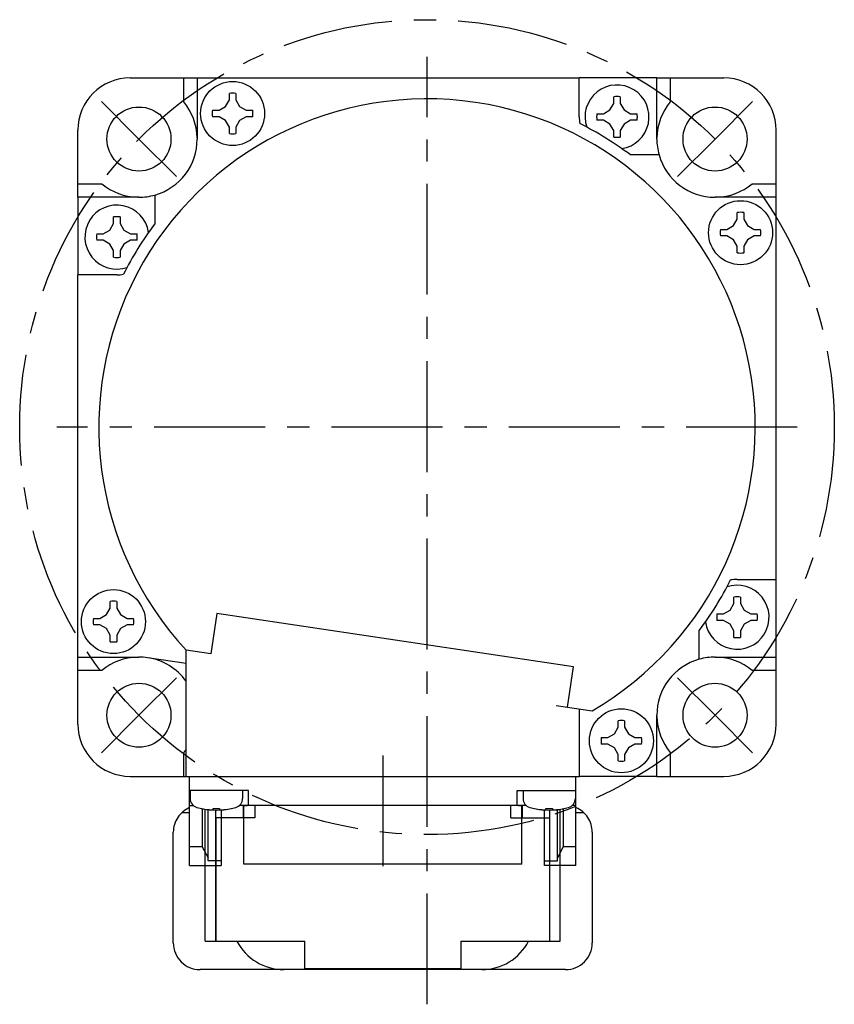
# Model space of a CAD drawing. Header units: millimetres. Extents: x 49 to 413, y 202 to 294.
# Tile 1 of 3: x 49 to 119, y 202 to 287. Entities that reach past the tile are written whole.
import ezdxf

# ---------------------------------------------------------------- set-up
doc = ezdxf.new("R2010")
doc.units = ezdxf.units.MM
doc.linetypes.add('CENTER', pattern=[50.8, 31.75, -6.35, 6.35, -6.35])
doc.linetypes.add('PHANTOM', pattern=[63.5, 31.75, -6.35, 6.35, -6.35, 6.35, -6.35])
doc.layers.add('CTR', color=2, linetype='CENTER')
doc.layers.add('PHANTOM', color=3, linetype='PHANTOM')

msp = doc.modelspace()

# ---------------------------------------------------------------- linework, layer by layer
for p, q in [((58.5, 282), (97.078, 282)), ((63.095, 279.946), (63.095, 282)), ((64.25, 282), (64.25, 276.75)), ((97.078, 278.645), (97.078, 282)), ((103.75, 282), (97.078, 282)), ((103.75, 276.75), (103.75, 282)), ((103.75, 282), (109.5, 282)), ((104.905, 282), (104.905, 279.946)), ((66.691, 279.546), (67.016, 280.11)), ((67.016, 280.11), (67.016, 280.669)), ((67.576, 280.669), (67.576, 280.11)), ((67.576, 280.11), (67.9, 279.546)), ((100.048, 279.813), (100.048, 280.372)), ((100.608, 280.372), (100.608, 279.813)), ((65.568, 279.222), (66.128, 279.222)), ((66.128, 279.222), (66.691, 279.546)), ((67.9, 279.546), (68.463, 279.222)), ((68.463, 279.222), (69.023, 279.222)), ((99.16, 278.925), (99.724, 279.25)), ((99.724, 279.25), (100.048, 279.813)), ((100.608, 279.813), (100.933, 279.25)), ((100.933, 279.25), (101.496, 278.925)), ((66.128, 278.662), (65.568, 278.662)), ((66.691, 278.337), (66.128, 278.662)), ((67.016, 277.774), (66.691, 278.337)), ((67.9, 278.337), (67.576, 277.774)), ((68.463, 278.662), (67.9, 278.337)), ((69.023, 278.662), (68.463, 278.662)), ((98.601, 278.925), (99.16, 278.925)), ((99.16, 278.365), (98.601, 278.365)), ((99.724, 278.04), (99.16, 278.365)), ((101.496, 278.365), (100.933, 278.04)), ((101.496, 278.925), (102.056, 278.925)), ((102.056, 278.365), (101.496, 278.365)), ((54, 271.75), (54, 277.5)), ((67.016, 277.214), (67.016, 277.774)), ((67.576, 277.774), (67.576, 277.214)), ((100.048, 277.477), (99.724, 278.04)), ((100.048, 276.918), (100.048, 277.477)), ((100.933, 278.04), (100.608, 277.477)), ((100.608, 277.477), (100.608, 276.918)), ((114, 238.922), (114, 277.5)), ((103.937, 275.395), (101.473, 275.395)), ((54, 272.905), (56.054, 272.905)), ((111.946, 272.905), (114, 272.905)), ((54, 271.75), (54, 265.078)), ((59.25, 271.75), (54, 271.75)), ((60.605, 271.937), (60.605, 269.473)), ((114, 271.75), (108.75, 271.75)), ((57.075, 269.496), (57.075, 270.056)), ((57.635, 270.056), (57.635, 269.496)), ((110.337, 269.309), (110.662, 269.872)), ((110.662, 269.872), (110.662, 270.432)), ((111.222, 270.432), (111.222, 269.872)), ((111.222, 269.872), (111.546, 269.309)), ((56.75, 268.933), (57.075, 269.496)), ((57.635, 269.496), (57.96, 268.933)), ((109.214, 268.984), (109.774, 268.984)), ((109.774, 268.984), (110.337, 269.309)), ((111.546, 269.309), (112.11, 268.984)), ((112.11, 268.984), (112.669, 268.984)), ((55.628, 268.608), (56.187, 268.608)), ((56.187, 268.608), (56.75, 268.933)), ((57.96, 268.933), (58.523, 268.608)), ((58.523, 268.608), (59.082, 268.608)), ((109.774, 268.424), (109.214, 268.424)), ((110.337, 268.1), (109.774, 268.424)), ((112.11, 268.424), (111.546, 268.1)), ((112.669, 268.424), (112.11, 268.424)), ((56.187, 268.048), (55.628, 268.048)), ((56.75, 267.724), (56.187, 268.048)), ((57.075, 267.16), (56.75, 267.724)), ((57.96, 267.724), (57.635, 267.16)), ((58.523, 268.048), (57.96, 267.724)), ((59.082, 268.048), (58.523, 268.048)), ((110.662, 267.537), (110.337, 268.1)), ((110.662, 266.977), (110.662, 267.537)), ((111.546, 268.1), (111.222, 267.537)), ((111.222, 267.537), (111.222, 266.977)), ((57.075, 266.601), (57.075, 267.16)), ((57.635, 267.16), (57.635, 266.601)), ((54, 226.5), (54, 265.078)), ((57.355, 265.078), (54, 265.078)), ((110.645, 238.922), (114, 238.922)), ((114, 232.25), (114, 238.922)), ((56.778, 236.463), (56.778, 237.023)), ((57.338, 237.023), (57.338, 236.463)), ((110.04, 236.276), (110.365, 236.84)), ((110.365, 236.84), (110.365, 237.399)), ((110.925, 237.399), (110.925, 236.84)), ((110.925, 236.84), (111.25, 236.276)), ((56.454, 235.9), (56.778, 236.463)), ((57.338, 236.463), (57.663, 235.9)), ((65.936, 235.994), (65.418, 232.533)), ((96.595, 231.412), (65.936, 235.994)), ((109.477, 235.952), (110.04, 236.276)), ((111.25, 236.276), (111.813, 235.952)), ((55.331, 235.576), (55.89, 235.576)), ((55.89, 235.576), (56.454, 235.9)), ((57.663, 235.9), (58.226, 235.576)), ((58.226, 235.576), (58.786, 235.576)), ((108.918, 235.952), (109.477, 235.952)), ((109.477, 235.392), (108.918, 235.392)), ((110.04, 235.067), (109.477, 235.392)), ((111.813, 235.392), (111.25, 235.067)), ((111.813, 235.952), (112.372, 235.952)), ((112.372, 235.392), (111.813, 235.392)), ((55.89, 235.016), (55.331, 235.016)), ((56.454, 234.691), (55.89, 235.016)), ((56.778, 234.128), (56.454, 234.691)), ((57.663, 234.691), (57.338, 234.128)), ((58.226, 235.016), (57.663, 234.691)), ((58.786, 235.016), (58.226, 235.016)), ((107.395, 232.063), (107.395, 234.527)), ((110.365, 234.504), (110.04, 235.067)), ((110.365, 233.944), (110.365, 234.504)), ((111.25, 235.067), (110.925, 234.504)), ((110.925, 234.504), (110.925, 233.944)), ((56.778, 233.568), (56.778, 234.128)), ((57.338, 234.128), (57.338, 233.568)), ((63.3, 222), (63.3, 232.849)), ((65.418, 232.533), (63.3, 232.849)), ((54, 232.25), (59.25, 232.25)), ((63.3, 231.7), (59.989, 232.195)), ((108.75, 232.25), (114, 232.25)), ((114, 226.5), (114, 232.25)), ((56.054, 231.095), (54, 231.095)), ((96.078, 227.951), (96.595, 231.412)), ((114, 231.095), (111.946, 231.095)), ((95.1, 228.097), (98.196, 227.634)), ((97.1, 222), (97.1, 227.798)), ((100.424, 226.226), (100.424, 226.786)), ((100.984, 226.786), (100.984, 226.226)), ((103.75, 222), (103.75, 227.25)), ((100.1, 225.663), (100.424, 226.226)), ((100.984, 226.226), (101.309, 225.663)), ((98.977, 225.338), (99.537, 225.338)), ((99.537, 225.338), (100.1, 225.663)), ((101.309, 225.663), (101.872, 225.338)), ((101.872, 225.338), (102.432, 225.338)), ((99.537, 224.778), (98.977, 224.778)), ((100.1, 224.454), (99.537, 224.778)), ((100.424, 223.89), (100.1, 224.454)), ((101.309, 224.454), (100.984, 223.89)), ((101.872, 224.778), (101.309, 224.454)), ((102.432, 224.778), (101.872, 224.778)), ((63.095, 222), (63.095, 224.054)), ((100.424, 223.331), (100.424, 223.89)), ((100.984, 223.89), (100.984, 223.331)), ((104.905, 224.054), (104.905, 222)), ((58.5, 222), (97.1, 222)), ((63.6, 214.35), (63.6, 222)), ((96.8, 214.35), (96.8, 222)), ((103.75, 222), (97.1, 222)), ((103.75, 222), (109.5, 222)), ((68.65, 220.8), (63.6, 220.8)), ((63.65, 220.8), (63.65, 220.106)), ((68.15, 220.8), (68.15, 220.106)), ((68.65, 219.5), (68.65, 220.8)), ((91.75, 220.8), (96.8, 220.8)), ((91.75, 219.5), (91.75, 220.8)), ((92.25, 220.8), (92.25, 220.106)), ((96.75, 220.8), (96.75, 220.106)), ((63.6, 219.5), (63.928, 219.5)), ((64.6, 219.243), (64.631, 219.243)), ((64.686, 219.228), (64.686, 215.96)), ((65.2, 214.75), (65.2, 219.146)), ((65.62, 219.243), (66.18, 219.243)), ((65.62, 219.149), (65.62, 219.243)), ((66.18, 219.243), (66.18, 219.149)), ((66.3, 219.119), (66.3, 214.35)), ((67.169, 219.243), (67.2, 219.243)), ((92.528, 219.5), (67.872, 219.5)), ((68.25, 214.45), (68.25, 219.5)), ((92.15, 214.45), (92.15, 219.5)), ((93.2, 219.243), (93.231, 219.243)), ((94.1, 214.35), (94.1, 219.119)), ((94.22, 219.243), (94.78, 219.243)), ((94.22, 219.149), (94.22, 219.243)), ((94.78, 219.243), (94.78, 219.149)), ((95.2, 214.75), (95.2, 219.146)), ((95.714, 219.228), (95.714, 215.96)), ((95.769, 219.243), (95.8, 219.243)), ((96.8, 219.5), (96.472, 219.5)), ((64.686, 215.96), (63.6, 215.96)), ((64.686, 215.96), (65.2, 215.013)), ((95.714, 215.96), (95.2, 215.013)), ((96.8, 215.96), (95.714, 215.96)), ((63.6, 214.35), (66.3, 214.35)), ((66.3, 214.75), (65.2, 214.75)), ((92.15, 214.45), (68.25, 214.45)), ((94.1, 214.75), (95.2, 214.75)), ((96.8, 214.35), (94.1, 214.35))]:
    msp.add_line(p, q)
for centre in [(67.296, 278.942), (59.251, 276.749), (108.749, 276.749), (110.942, 268.704), (57.058, 235.296), (59.251, 227.251), (108.749, 227.251), (100.704, 225.058)]:
    msp.add_circle(centre, 2.75)
for centre, radius, start, end in [((58.5, 277.5), 4.5, 90, 180), ((109.5, 277.5), 4.5, 0, 90), ((100.328, 278.645), 2.75, 278.23159, 198.64333), ((84, 252), 28.2, 300.22644, 222.77356), ((67.296, 278.942), 1.75, 80.7931, 99.2069), ((100.328, 278.645), 1.75, 80.7931, 99.2069), ((59.251, 276.749), 5, 1.28767, 39.75309), ((67.296, 278.942), 1.75, 170.7931, 189.2069), ((67.296, 278.942), 1.75, 350.7931, 9.2069), ((108.749, 276.749), 5, 140.24691, 178.71233), ((100.328, 278.645), 3.25, 180, 189.9587), ((100.328, 278.645), 1.75, 170.7931, 189.2069), ((100.328, 278.645), 1.75, 350.7931, 9.2069), ((84, 252), 29.2, 53.24473, 63.28477), ((59.25, 276.75), 5, 285.72372, 0), ((67.296, 278.942), 1.75, 260.7931, 279.2069), ((100.328, 278.645), 1.75, 260.7931, 279.2069), ((108.75, 276.75), 5, 180, 195.72372), ((108.75, 276.75), 5, 195.72372, 270), ((59.251, 276.749), 5, 230.24691, 268.71233), ((108.749, 276.749), 5, 271.28767, 309.75309), ((59.25, 276.75), 5, 270, 285.72372), ((57.355, 268.328), 2.75, 8.32916, 288.827), ((57.355, 268.328), 1.75, 80.7931, 99.2069), ((110.942, 268.704), 1.75, 80.7931, 99.2069), ((84, 252), 29.2, 143.24473, 153.28477), ((110.942, 268.704), 1.75, 170.7931, 189.2069), ((110.942, 268.704), 1.75, 350.7931, 9.2069), ((57.355, 268.328), 1.75, 170.7931, 189.2069), ((57.355, 268.328), 1.75, 350.7931, 9.2069), ((57.355, 268.328), 1.75, 260.7931, 279.2069), ((110.942, 268.704), 1.75, 260.7931, 279.2069), ((57.355, 268.328), 3.25, 270, 279.9587), ((84, 252), 29.2, 323.24473, 333.28477), ((110.645, 235.672), 3.25, 90, 99.9587), ((110.645, 235.672), 2.75, 188.32916, 108.827), ((57.058, 235.296), 1.75, 80.7931, 99.2069), ((110.645, 235.672), 1.75, 80.7931, 99.2069), ((57.058, 235.296), 1.75, 170.7931, 189.2069), ((57.058, 235.296), 1.75, 350.7931, 9.2069), ((110.645, 235.672), 1.75, 170.7931, 189.2069), ((110.645, 235.672), 1.75, 350.7931, 9.2069), ((57.058, 235.296), 1.75, 260.7931, 279.2069), ((110.645, 235.672), 1.75, 260.7931, 279.2069), ((59.251, 227.251), 5, 91.28767, 129.75309), ((59.25, 227.25), 5, 81.5, 90), ((59.25, 227.25), 5, 35.90407, 81.50042), ((108.75, 227.25), 5, 105.72372, 180), ((108.75, 227.25), 5, 90, 105.72372), ((108.749, 227.251), 5, 50.24691, 88.71233), ((100.704, 225.058), 1.75, 80.7931, 99.2069), ((108.749, 227.251), 5, 181.28767, 219.75309), ((58.5, 226.5), 4.5, 180, 270), ((109.5, 226.5), 4.5, 270, 0), ((100.704, 225.058), 1.75, 170.7931, 189.2069), ((100.704, 225.058), 1.75, 350.7931, 9.2069), ((59.251, 227.251), 5, 320.24691, 324.08593), ((100.704, 225.058), 1.75, 260.7931, 279.2069), ((64.45, 220.106), 0.8, 180, 253.80865), ((67.35, 220.106), 0.8, 286.19135, 0), ((93.05, 220.106), 0.8, 180, 253.80865), ((95.95, 220.106), 0.8, 286.19135, 0), ((65.9, 225.1), 6, 253.80865, 286.19135), ((65.9, 225.1), 5.993, 257.77143, 263.19887), ((65.9, 225.1), 5.993, 276.80113, 282.22857), ((94.5, 225.1), 6, 253.80865, 286.19135), ((94.5, 225.1), 5.993, 257.77143, 263.19887), ((94.5, 225.1), 5.993, 276.80113, 282.22857)]:
    msp.add_arc(centre, radius, start, end)
for points, knots in [([(65.19, 219.149), (65.195, 219.148), (65.201, 219.148), (65.21, 219.147), (65.216, 219.146), (65.221, 219.146), (65.224, 219.146), (65.226, 219.146), (65.229, 219.145), (65.235, 219.145), (65.243, 219.144), (65.253, 219.143), (65.263, 219.143), (65.272, 219.142), (65.278, 219.142), (65.281, 219.141), (65.283, 219.141), (65.286, 219.141), (65.29, 219.141), (65.296, 219.14), (65.303, 219.14), (65.309, 219.139), (65.312, 219.139), (65.315, 219.139), (65.316, 219.139), (65.319, 219.139), (65.322, 219.139), (65.328, 219.138), (65.337, 219.138), (65.347, 219.137), (65.355, 219.137), (65.362, 219.136), (65.366, 219.136), (65.37, 219.136), (65.372, 219.136), (65.376, 219.135), (65.382, 219.135), (65.389, 219.135), (65.395, 219.135), (65.401, 219.134), (65.405, 219.134), (65.407, 219.134), (65.411, 219.134), (65.415, 219.134), (65.422, 219.133), (65.431, 219.133), (65.445, 219.133), (65.456, 219.132), (65.463, 219.132)], [0, 0, 0, 0, 0.0625, 0.09375, 0.125, 0.140625, 0.15625, 0.164062, 0.171875, 0.1875, 0.21875, 0.25, 0.28125, 0.3125, 0.328125, 0.335938, 0.34375, 0.359375, 0.375, 0.40625, 0.4375, 0.46875, 0.484375, 0.492188, 0.5, 0.507812, 0.515625, 0.53125, 0.5625, 0.59375, 0.625, 0.640625, 0.65625, 0.664062, 0.671875, 0.6875, 0.71875, 0.75, 0.78125, 0.8125, 0.828125, 0.835938, 0.84375, 0.859375, 0.875, 0.90625, 0.9375, 1, 1, 1, 1]), ([(65.463, 219.132), (65.466, 219.132), (65.471, 219.132), (65.477, 219.133), (65.482, 219.133), (65.485, 219.133), (65.489, 219.134), (65.493, 219.134), (65.499, 219.134), (65.505, 219.135), (65.51, 219.135), (65.514, 219.136), (65.517, 219.136), (65.52, 219.136), (65.524, 219.136), (65.528, 219.137), (65.531, 219.137), (65.534, 219.137), (65.535, 219.138), (65.539, 219.138), (65.542, 219.138), (65.547, 219.139), (65.553, 219.14), (65.559, 219.14), (65.564, 219.141), (65.568, 219.141), (65.57, 219.142), (65.573, 219.142), (65.577, 219.143), (65.581, 219.143), (65.584, 219.143), (65.587, 219.144), (65.59, 219.144), (65.593, 219.145), (65.599, 219.146), (65.608, 219.147), (65.616, 219.148), (65.62, 219.149)], [0, 0, 0, 0, 0.0625, 0.125, 0.15625, 0.171875, 0.1875, 0.21875, 0.25, 0.28125, 0.3125, 0.328125, 0.34375, 0.375, 0.40625, 0.4375, 0.46875, 0.484375, 0.5, 0.515625, 0.53125, 0.5625, 0.59375, 0.625, 0.65625, 0.671875, 0.6875, 0.71875, 0.75, 0.78125, 0.8125, 0.828125, 0.84375, 0.859375, 0.875, 0.9375, 1, 1, 1, 1]), ([(66.18, 219.149), (66.183, 219.148), (66.188, 219.148), (66.194, 219.147), (66.199, 219.146), (66.202, 219.145), (66.206, 219.145), (66.21, 219.144), (66.216, 219.143), (66.222, 219.143), (66.227, 219.142), (66.231, 219.141), (66.234, 219.141), (66.237, 219.141), (66.241, 219.14), (66.245, 219.14), (66.248, 219.139), (66.251, 219.139), (66.252, 219.139), (66.256, 219.139), (66.259, 219.138), (66.264, 219.138), (66.27, 219.137), (66.276, 219.137), (66.281, 219.136), (66.285, 219.136), (66.287, 219.135), (66.29, 219.135), (66.294, 219.135), (66.298, 219.135), (66.301, 219.134), (66.304, 219.134), (66.307, 219.134), (66.31, 219.134), (66.316, 219.133), (66.325, 219.133), (66.333, 219.132), (66.337, 219.132)], [0, 0, 0, 0, 0.0625, 0.125, 0.15625, 0.171875, 0.1875, 0.21875, 0.25, 0.28125, 0.3125, 0.328125, 0.34375, 0.375, 0.40625, 0.4375, 0.46875, 0.484375, 0.5, 0.515625, 0.53125, 0.5625, 0.59375, 0.625, 0.65625, 0.671875, 0.6875, 0.71875, 0.75, 0.78125, 0.8125, 0.828125, 0.84375, 0.859375, 0.875, 0.9375, 1, 1, 1, 1]), ([(66.337, 219.132), (66.342, 219.132), (66.348, 219.132), (66.357, 219.133), (66.363, 219.133), (66.367, 219.133), (66.37, 219.133), (66.372, 219.133), (66.376, 219.133), (66.382, 219.134), (66.39, 219.134), (66.4, 219.134), (66.41, 219.135), (66.419, 219.135), (66.425, 219.136), (66.428, 219.136), (66.43, 219.136), (66.433, 219.136), (66.437, 219.136), (66.443, 219.136), (66.45, 219.137), (66.455, 219.137), (66.459, 219.137), (66.462, 219.138), (66.463, 219.138), (66.466, 219.138), (66.469, 219.138), (66.475, 219.138), (66.484, 219.139), (66.494, 219.14), (66.502, 219.14), (66.509, 219.141), (66.513, 219.141), (66.517, 219.141), (66.519, 219.141), (66.523, 219.142), (66.529, 219.142), (66.535, 219.143), (66.542, 219.143), (66.548, 219.143), (66.552, 219.144), (66.554, 219.144), (66.558, 219.144), (66.562, 219.145), (66.569, 219.145), (66.578, 219.146), (66.592, 219.147), (66.603, 219.148), (66.61, 219.149)], [0, 0, 0, 0, 0.0625, 0.09375, 0.125, 0.140625, 0.15625, 0.164062, 0.171875, 0.1875, 0.21875, 0.25, 0.28125, 0.3125, 0.328125, 0.335938, 0.34375, 0.359375, 0.375, 0.40625, 0.4375, 0.46875, 0.484375, 0.492188, 0.5, 0.507812, 0.515625, 0.53125, 0.5625, 0.59375, 0.625, 0.640625, 0.65625, 0.664062, 0.671875, 0.6875, 0.71875, 0.75, 0.78125, 0.8125, 0.828125, 0.835938, 0.84375, 0.859375, 0.875, 0.90625, 0.9375, 1, 1, 1, 1]), ([(93.79, 219.149), (93.795, 219.148), (93.801, 219.148), (93.81, 219.147), (93.816, 219.146), (93.821, 219.146), (93.824, 219.146), (93.826, 219.146), (93.829, 219.145), (93.835, 219.145), (93.843, 219.144), (93.853, 219.143), (93.863, 219.143), (93.872, 219.142), (93.878, 219.142), (93.881, 219.141), (93.883, 219.141), (93.886, 219.141), (93.89, 219.141), (93.896, 219.14), (93.903, 219.14), (93.909, 219.139), (93.912, 219.139), (93.915, 219.139), (93.916, 219.139), (93.919, 219.139), (93.922, 219.139), (93.928, 219.138), (93.937, 219.138), (93.947, 219.137), (93.955, 219.137), (93.962, 219.136), (93.966, 219.136), (93.97, 219.136), (93.972, 219.136), (93.976, 219.135), (93.982, 219.135), (93.989, 219.135), (93.995, 219.135), (94.001, 219.134), (94.005, 219.134), (94.007, 219.134), (94.011, 219.134), (94.015, 219.134), (94.022, 219.133), (94.031, 219.133), (94.045, 219.133), (94.056, 219.132), (94.063, 219.132)], [0, 0, 0, 0, 0.0625, 0.09375, 0.125, 0.140625, 0.15625, 0.164062, 0.171875, 0.1875, 0.21875, 0.25, 0.28125, 0.3125, 0.328125, 0.335938, 0.34375, 0.359375, 0.375, 0.40625, 0.4375, 0.46875, 0.484375, 0.492188, 0.5, 0.507812, 0.515625, 0.53125, 0.5625, 0.59375, 0.625, 0.640625, 0.65625, 0.664062, 0.671875, 0.6875, 0.71875, 0.75, 0.78125, 0.8125, 0.828125, 0.835938, 0.84375, 0.859375, 0.875, 0.90625, 0.9375, 1, 1, 1, 1]), ([(94.063, 219.132), (94.066, 219.132), (94.071, 219.132), (94.077, 219.133), (94.082, 219.133), (94.085, 219.133), (94.089, 219.134), (94.093, 219.134), (94.099, 219.134), (94.105, 219.135), (94.11, 219.135), (94.114, 219.136), (94.117, 219.136), (94.12, 219.136), (94.124, 219.136), (94.128, 219.137), (94.131, 219.137), (94.134, 219.137), (94.135, 219.138), (94.139, 219.138), (94.142, 219.138), (94.147, 219.139), (94.153, 219.14), (94.159, 219.14), (94.164, 219.141), (94.168, 219.141), (94.17, 219.142), (94.173, 219.142), (94.177, 219.143), (94.181, 219.143), (94.184, 219.143), (94.187, 219.144), (94.19, 219.144), (94.193, 219.145), (94.199, 219.146), (94.208, 219.147), (94.216, 219.148), (94.22, 219.149)], [0, 0, 0, 0, 0.0625, 0.125, 0.15625, 0.171875, 0.1875, 0.21875, 0.25, 0.28125, 0.3125, 0.328125, 0.34375, 0.375, 0.40625, 0.4375, 0.46875, 0.484375, 0.5, 0.515625, 0.53125, 0.5625, 0.59375, 0.625, 0.65625, 0.671875, 0.6875, 0.71875, 0.75, 0.78125, 0.8125, 0.828125, 0.84375, 0.859375, 0.875, 0.9375, 1, 1, 1, 1]), ([(94.78, 219.149), (94.783, 219.148), (94.788, 219.148), (94.794, 219.147), (94.799, 219.146), (94.802, 219.145), (94.806, 219.145), (94.81, 219.144), (94.816, 219.143), (94.822, 219.143), (94.827, 219.142), (94.831, 219.141), (94.834, 219.141), (94.837, 219.141), (94.841, 219.14), (94.845, 219.14), (94.848, 219.139), (94.851, 219.139), (94.852, 219.139), (94.856, 219.139), (94.859, 219.138), (94.864, 219.138), (94.87, 219.137), (94.876, 219.137), (94.881, 219.136), (94.885, 219.136), (94.887, 219.135), (94.89, 219.135), (94.894, 219.135), (94.898, 219.135), (94.901, 219.134), (94.904, 219.134), (94.907, 219.134), (94.91, 219.134), (94.916, 219.133), (94.925, 219.133), (94.933, 219.132), (94.937, 219.132)], [0, 0, 0, 0, 0.0625, 0.125, 0.15625, 0.171875, 0.1875, 0.21875, 0.25, 0.28125, 0.3125, 0.328125, 0.34375, 0.375, 0.40625, 0.4375, 0.46875, 0.484375, 0.5, 0.515625, 0.53125, 0.5625, 0.59375, 0.625, 0.65625, 0.671875, 0.6875, 0.71875, 0.75, 0.78125, 0.8125, 0.828125, 0.84375, 0.859375, 0.875, 0.9375, 1, 1, 1, 1]), ([(94.937, 219.132), (94.942, 219.132), (94.948, 219.132), (94.957, 219.133), (94.963, 219.133), (94.967, 219.133), (94.97, 219.133), (94.972, 219.133), (94.976, 219.133), (94.982, 219.134), (94.99, 219.134), (95, 219.134), (95.01, 219.135), (95.019, 219.135), (95.025, 219.136), (95.028, 219.136), (95.03, 219.136), (95.033, 219.136), (95.037, 219.136), (95.043, 219.136), (95.05, 219.137), (95.055, 219.137), (95.059, 219.137), (95.062, 219.138), (95.063, 219.138), (95.066, 219.138), (95.069, 219.138), (95.075, 219.138), (95.084, 219.139), (95.094, 219.14), (95.102, 219.14), (95.109, 219.141), (95.113, 219.141), (95.117, 219.141), (95.119, 219.141), (95.123, 219.142), (95.129, 219.142), (95.135, 219.143), (95.142, 219.143), (95.148, 219.143), (95.152, 219.144), (95.154, 219.144), (95.158, 219.144), (95.162, 219.145), (95.169, 219.145), (95.178, 219.146), (95.192, 219.147), (95.203, 219.148), (95.21, 219.149)], [0, 0, 0, 0, 0.0625, 0.09375, 0.125, 0.140625, 0.15625, 0.164062, 0.171875, 0.1875, 0.21875, 0.25, 0.28125, 0.3125, 0.328125, 0.335938, 0.34375, 0.359375, 0.375, 0.40625, 0.4375, 0.46875, 0.484375, 0.492188, 0.5, 0.507812, 0.515625, 0.53125, 0.5625, 0.59375, 0.625, 0.640625, 0.65625, 0.664062, 0.671875, 0.6875, 0.71875, 0.75, 0.78125, 0.8125, 0.828125, 0.835938, 0.84375, 0.859375, 0.875, 0.90625, 0.9375, 1, 1, 1, 1])]:
    msp.add_open_spline(points, degree=3, knots=knots)
at = {"layer": 'CTR', "ltscale": 0.3}
for p, q in [((84, 202.423), (84, 283.8)), ((59.251, 276.749), (56.034, 279.966)), ((108.749, 276.749), (111.966, 279.966)), ((59.251, 276.749), (62.469, 273.531)), ((108.749, 276.749), (105.531, 273.531)), ((115.8, 252), (52.2, 252)), ((59.251, 227.251), (62.469, 230.469)), ((108.749, 227.251), (105.531, 230.469)), ((59.251, 227.251), (56.034, 224.034)), ((108.749, 227.251), (111.966, 224.034)), ((80.2, 223.8), (80.2, 212.55))]:
    msp.add_line(p, q, dxfattribs=at)
msp.add_circle((84, 252), 35, dxfattribs=at)
at = {"layer": 'PHANTOM'}
for p, q in [((64.95, 207.85), (64.95, 219.181)), ((65.85, 207.85), (65.85, 219.102)), ((68.2, 219.5), (68.535, 219.5)), ((68.2, 219.5), (68.2, 218.45)), ((69.2, 219.5), (69.2, 218.45)), ((91.2, 218.45), (91.2, 219.5)), ((91.865, 219.5), (92.2, 219.5)), ((92.2, 218.45), (92.2, 219.5)), ((94.55, 207.85), (94.55, 219.102)), ((95.45, 207.85), (95.45, 219.181)), ((62.951, 218.9), (63.6, 218.9)), ((69.2, 218.45), (65.85, 218.45)), ((65.85, 218.45), (65.85, 207.85)), ((91.2, 218.45), (94.55, 218.45)), ((96.8, 218.9), (97.449, 218.9)), ((62.2, 207.7), (62.2, 217.2)), ((98.2, 217.2), (98.2, 207.7)), ((64.95, 207.85), (71.9, 207.85)), ((71.9, 207.85), (73.5, 207.85)), ((73.5, 205.5), (73.5, 207.85)), ((86.9, 207.85), (88.5, 207.85)), ((86.9, 207.85), (86.9, 205.5)), ((88.5, 207.85), (95.45, 207.85)), ((95.9, 205.4), (64.5, 205.4)), ((73.5, 205.5), (86.9, 205.5))]:
    msp.add_line(p, q, dxfattribs=at)
for centre, radius, start, end in [((64.5, 217.2), 2.3, 113.04323, 180), ((95.9, 217.2), 2.3, 0, 66.95677), ((64.5, 207.7), 2.3, 180, 270), ((71.7, 209.95), 4.55, 207.50185, 270), ((88.7, 209.95), 4.55, 270, 332.49815), ((95.9, 207.7), 2.3, 270, 0)]:
    msp.add_arc(centre, radius, start, end, dxfattribs=at)

doc.saveas('drawing.dxf')
